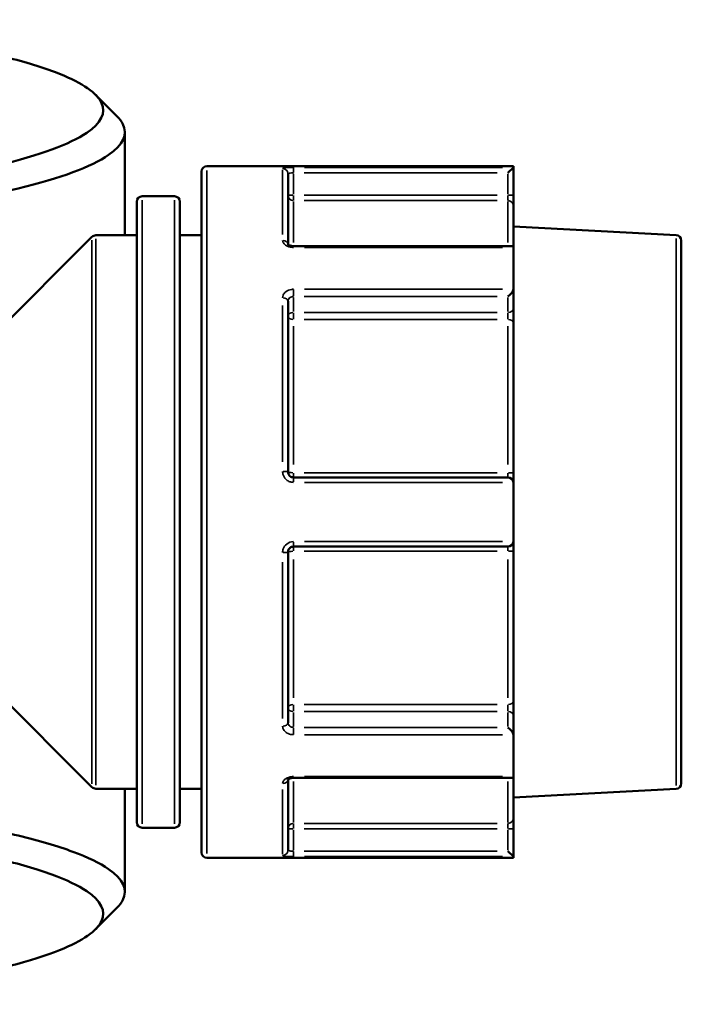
# Model space of a CAD drawing. Header units: millimetres. Extents: x 0 to 926, y 0 to 961.
# Tile 12 of 16: x 439 to 500, y 711 to 802. Entities that reach past the tile are written whole.
import ezdxf

# ---------------------------------------------------------------- set-up
doc = ezdxf.new("R2010")
doc.units = ezdxf.units.MM
doc.layers.add('Visible (ANSI)', color=7, linetype='Continuous', lineweight=50)
doc.layers.add('Visible Narrow (ANSI)', color=7, linetype='Continuous', lineweight=35)

msp = doc.modelspace()

# ---------------------------------------------------------------- linework, layer by layer
at = {"layer": 'Visible (ANSI)'}
for p, q in [((448.709, 792.086), (448.709, 782.536)), ((484.669, 788.936), (456.309, 788.936)), ((484.669, 788.936), (484.669, 788.822)), ((455.809, 725.436), (455.809, 788.436)), ((463.809, 788.218), (463.809, 781.699)), ((484.668, 788.819), (484.169, 788.32)), ((484.669, 786.25), (484.669, 788.822)), ((484.669, 785.258), (484.669, 786.25)), ((449.809, 728.229), (449.809, 785.644)), ((453.309, 786.144), (450.309, 786.144)), ((453.809, 785.644), (453.809, 728.229)), ((484.669, 785.258), (484.669, 781.392)), ((499.736, 782.561), (484.669, 783.351)), ((436.356, 773.083), (445.663, 782.39)), ((449.809, 782.536), (446.017, 782.536)), ((455.809, 782.536), (453.809, 782.536)), ((500.209, 782.062), (500.209, 731.811)), ((484.523, 781.537), (464.309, 781.537)), ((484.669, 781.392), (484.669, 777.574)), ((484.669, 775.755), (484.669, 777.574)), ((463.809, 776.44), (463.809, 760.636)), ((484.669, 774.435), (484.669, 775.755)), ((484.669, 774.435), (484.669, 760.511)), ((484.169, 760.136), (464.309, 760.136)), ((484.669, 759.636), (484.669, 760.511)), ((484.669, 759.636), (484.669, 754.236)), ((464.309, 753.736), (484.169, 753.736)), ((484.669, 753.362), (484.669, 754.236)), ((463.809, 753.236), (463.809, 737.433)), ((484.669, 753.362), (484.669, 739.437)), ((436.356, 740.79), (445.663, 731.483)), ((484.669, 738.117), (484.669, 739.437)), ((484.669, 736.299), (484.669, 738.117)), ((484.669, 736.299), (484.669, 732.48)), ((484.669, 732.48), (484.669, 728.614)), ((463.809, 732.174), (463.809, 725.654)), ((464.309, 732.335), (484.523, 732.335)), ((449.809, 731.336), (446.017, 731.336)), ((448.709, 731.336), (448.709, 721.787)), ((455.809, 731.336), (453.809, 731.336)), ((499.736, 731.312), (484.669, 730.522)), ((484.669, 727.622), (484.669, 728.614)), ((453.309, 727.729), (450.309, 727.729)), ((484.669, 725.05), (484.669, 727.622)), ((484.169, 725.552), (484.668, 725.054)), ((484.669, 724.936), (456.309, 724.936)), ((484.669, 725.05), (484.669, 724.936))]:
    msp.add_line(p, q, dxfattribs=at)
for centre, start, end in [((456.309, 788.436), 90, 180), ((450.309, 785.644), 90, 180), ((453.309, 785.644), 0, 90), ((499.709, 782.062), 0, 87), ((446.017, 782.036), 90, 135), ((484.169, 759.636), 4.9171, 90), ((484.169, 754.236), 270, 355.0829), ((499.709, 731.811), 273, 0), ((446.017, 731.836), 225, 270), ((450.309, 728.229), 180, 270), ((453.309, 728.229), 270, 0), ((456.309, 725.436), 180, 270)]:
    msp.add_arc(centre, 0.5, start, end, dxfattribs=at)
for centre, major_axis, start_param, end_param in [((484.169, 781.037), (0.462, 0.462), 5.976306, 6.675884), ((484.169, 777.219), (-0.462, -0.462), 1.178097, 2.663074), ((484.169, 736.654), (-0.462, 0.462), 3.620111, 5.105088), ((484.169, 732.835), (0.462, -0.462), 5.890486, 6.590065)]:
    msp.add_ellipse(centre, major_axis=major_axis, ratio=0.414214, start_param=start_param, end_param=end_param, dxfattribs=at)
for points, knots in [([(412.148, 802.487), (413.681, 802.381), (415.185, 802.264), (419.492, 801.892), (422.199, 801.61), (427.278, 800.976), (429.649, 800.625), (434.129, 799.839), (436.211, 799.401), (439.85, 798.472), (441.405, 797.982), (444.816, 796.613), (446.131, 795.701), (446.556, 794.778), (446.981, 793.856), (446.517, 792.923), (443.614, 790.96), (440.833, 789.943), (434.939, 788.542), (432.555, 788.081), (429.914, 787.661)], [0.41051, 0.41051, 0.41051, 0.41051, 0.497761, 0.497761, 0.666273, 0.666273, 0.834784, 0.834784, 1.014398, 1.014398, 1.194011, 1.194011, 1.497729, 1.497729, 1.497729, 1.801448, 1.801448, 2.159721, 2.159721, 2.354797, 2.354797, 2.354797, 2.354797]), ([(431.49, 785.452), (434.224, 785.889), (436.688, 786.368), (442.763, 787.822), (445.612, 788.875), (448.551, 790.907), (448.998, 791.872), (448.527, 792.826), (448.404, 793.075), (448.218, 793.323), (447.971, 793.57)], [-2.3549393, -2.3549393, -2.3549393, -2.3549393, -2.1597208, -2.1597208, -1.8014476, -1.8014476, -1.4977294, -1.4977294, -1.4977294, -1.4183613, -1.4183613, -1.4183613, -1.4183613]), ([(464.309, 781.537), (464.254, 781.537), (464.199, 781.542), (464.095, 781.559), (464.046, 781.571), (463.961, 781.6), (463.924, 781.617), (463.867, 781.649), (463.845, 781.665), (463.815, 781.691), (463.807, 781.701), (463.803, 781.707), (463.803, 781.708), (463.803, 781.708)], [0, 0, 0, 0, 0.0245077, 0.0245077, 0.0487203, 0.0487203, 0.0720987, 0.0720987, 0.0944009, 0.0944009, 0.1163382, 0.1163382, 0.1245831, 0.1245831, 0.1245831, 0.1245831]), ([(464.309, 760.136), (464.277, 760.136), (464.244, 760.14), (464.161, 760.156), (464.111, 760.174), (464.006, 760.233), (463.954, 760.279), (463.859, 760.402), (463.824, 760.487), (463.811, 760.595), (463.809, 760.615), (463.809, 760.636)], [0, 0, 0, 0, 0.0196233, 0.0196233, 0.0510206, 0.0510206, 0.0918371, 0.0918371, 0.1448986, 0.1448986, 0.1575054, 0.1575054, 0.1575054, 0.1575054]), ([(463.809, 753.236), (463.809, 753.294), (463.819, 753.351), (463.87, 753.492), (463.926, 753.57), (464.086, 753.697), (464.197, 753.736), (464.309, 753.736)], [0, 0, 0, 0, 0.0347135, 0.0347135, 0.090255, 0.090255, 0.157506, 0.157506, 0.157506, 0.157506]), ([(463.803, 732.165), (463.803, 732.165), (463.808, 732.175), (463.837, 732.202), (463.857, 732.217), (463.909, 732.248), (463.942, 732.264), (464.019, 732.293), (464.064, 732.306), (464.162, 732.326), (464.215, 732.332), (464.283, 732.335), (464.296, 732.335), (464.309, 732.335)], [0.0329222, 0.0329222, 0.0329222, 0.0329222, 0.0600762, 0.0600762, 0.0821239, 0.0821239, 0.1042943, 0.1042943, 0.1274711, 0.1274711, 0.1515397, 0.1515397, 0.1575067, 0.1575067, 0.1575067, 0.1575067]), ([(447.971, 720.303), (448.218, 720.55), (448.404, 720.798), (448.527, 721.047), (448.998, 722.001), (448.551, 722.966), (446.407, 724.448), (445.3, 724.986), (442.495, 726.023), (440.797, 726.521), (436.985, 727.434), (434.902, 727.851), (432.243, 728.299), (431.871, 728.36), (431.493, 728.421)], [1.4183613, 1.4183613, 1.4183613, 1.4183613, 1.4977294, 1.4977294, 1.4977294, 1.8014476, 1.8014476, 1.9805842, 1.9805842, 2.1597208, 2.1597208, 2.3279463, 2.3279463, 2.3549393, 2.3549393, 2.3549393, 2.3549393]), ([(429.916, 726.212), (430.28, 726.154), (430.638, 726.096), (433.207, 725.664), (435.225, 725.262), (438.925, 724.383), (440.576, 723.902), (443.314, 722.901), (444.4, 722.382), (446.517, 720.95), (446.981, 720.017), (446.556, 719.094), (446.131, 718.172), (444.816, 717.26), (440.138, 715.382), (436.441, 714.439), (427.007, 712.785), (421.195, 712.087), (413.913, 711.512), (413.036, 711.447), (412.148, 711.386)], [-2.354797, -2.354797, -2.354797, -2.354797, -2.327946, -2.327946, -2.159721, -2.159721, -1.980584, -1.980584, -1.801448, -1.801448, -1.497729, -1.497729, -1.497729, -1.194011, -1.194011, -0.834784, -0.834784, -0.461023, -0.461023, -0.41051, -0.41051, -0.41051, -0.41051])]:
    msp.add_open_spline(points, degree=3, knots=knots, dxfattribs=at)
for points in [[(445.998, 795.544), (446.656, 794.886), (447.314, 794.228), (447.972, 793.57)], [(484.669, 788.822), (484.669, 788.821), (484.669, 788.82), (484.668, 788.819)], [(484.668, 781.42), (484.669, 781.411), (484.669, 781.401), (484.669, 781.392)], [(484.669, 777.574), (484.669, 777.563), (484.669, 777.552), (484.668, 777.541)], [(484.668, 759.679), (484.669, 759.665), (484.669, 759.65), (484.669, 759.636)], [(484.669, 754.236), (484.669, 754.222), (484.669, 754.208), (484.668, 754.193)], [(484.668, 736.332), (484.669, 736.321), (484.669, 736.31), (484.669, 736.299)], [(484.669, 732.48), (484.669, 732.471), (484.669, 732.462), (484.668, 732.453)], [(484.668, 725.054), (484.669, 725.053), (484.669, 725.052), (484.669, 725.05)], [(447.972, 720.303), (447.314, 719.645), (446.656, 718.987), (445.998, 718.329)]]:
    msp.add_open_spline(points, degree=3, dxfattribs=at)
at = {"layer": 'Visible Narrow (ANSI)'}
for p, q in [((456.309, 788.542), (456.309, 725.33)), ((463.309, 782.6), (463.309, 788.599)), ((464.309, 788.358), (464.309, 788.814)), ((464.309, 786.354), (464.309, 788.217)), ((465.302, 788.32), (483.176, 788.32)), ((483.65, 788.819), (465.327, 788.819)), ((484.169, 788.217), (484.169, 786.354)), ((464.27, 786.25), (463.811, 786.25)), ((464.309, 785.76), (464.309, 786.214)), ((483.176, 786.25), (465.302, 786.25)), ((484.169, 786.214), (484.169, 785.76)), ((484.668, 786.25), (484.209, 786.25)), ((450.309, 785.784), (450.309, 728.089)), ((453.309, 728.089), (453.309, 785.784)), ((464.309, 785.668), (464.309, 781.867)), ((465.302, 785.754), (483.176, 785.754)), ((484.169, 781.867), (484.169, 785.668)), ((445.663, 731.796), (445.663, 782.077)), ((446.017, 782.221), (446.017, 731.652)), ((499.736, 731.627), (499.736, 782.246)), ((464.309, 781.431), (464.309, 781.537)), ((465.327, 781.42), (483.65, 781.42)), ((464.309, 776.893), (464.309, 777.512)), ((483.65, 777.541), (465.327, 777.541)), ((464.309, 775.475), (464.309, 776.792)), ((465.302, 776.865), (483.176, 776.865)), ((484.169, 776.792), (484.169, 775.475)), ((463.309, 761.567), (463.309, 776.051)), ((464.309, 774.771), (464.309, 775.375)), ((483.176, 775.402), (465.302, 775.402)), ((484.169, 775.375), (484.169, 774.771)), ((465.302, 774.742), (483.176, 774.742)), ((464.309, 774.122), (464.309, 761.342)), ((484.169, 761.342), (484.169, 774.122)), ((464.309, 760.138), (464.309, 760.538)), ((464.309, 759.716), (464.309, 760.135)), ((483.176, 760.574), (465.302, 760.574)), ((484.169, 760.538), (484.169, 760.138)), ((465.327, 759.679), (483.65, 759.679)), ((464.309, 753.738), (464.309, 754.157)), ((464.309, 753.335), (464.309, 753.735)), ((483.65, 754.193), (465.327, 754.193)), ((484.169, 753.735), (484.169, 753.335)), ((464.309, 752.53), (464.309, 739.75)), ((465.302, 753.299), (483.176, 753.299)), ((484.169, 739.75), (484.169, 752.53)), ((463.309, 737.822), (463.309, 752.305)), ((464.309, 738.497), (464.309, 739.102)), ((483.176, 739.131), (465.302, 739.131)), ((484.169, 739.102), (484.169, 738.497)), ((464.309, 737.08), (464.309, 738.398)), ((465.302, 738.471), (483.176, 738.471)), ((484.169, 738.398), (484.169, 737.08)), ((483.176, 737.007), (465.302, 737.007)), ((464.309, 736.361), (464.309, 736.98)), ((465.327, 736.332), (483.65, 736.332)), ((483.65, 732.453), (465.327, 732.453)), ((464.309, 732.336), (464.309, 732.442)), ((464.309, 732.005), (464.309, 728.204)), ((484.169, 728.204), (484.169, 732.005)), ((463.309, 725.273), (463.309, 731.273)), ((464.309, 727.658), (464.309, 728.113)), ((483.176, 728.118), (465.302, 728.118)), ((484.169, 728.113), (484.169, 727.658)), ((463.811, 727.622), (464.27, 727.622)), ((464.309, 725.656), (464.309, 727.519)), ((465.302, 727.622), (483.176, 727.622)), ((484.169, 727.519), (484.169, 725.656)), ((484.209, 727.622), (484.668, 727.622)), ((464.309, 725.059), (464.309, 725.515)), ((483.176, 725.552), (465.302, 725.552)), ((465.327, 725.054), (483.65, 725.054))]:
    msp.add_line(p, q, dxfattribs=at)
for centre, major_axis, ratio, start_param, end_param in [((463.309, 788.218), (0.5, 0), 0.993078, 0.07854, 1.492257), ((464.309, 786.25), (-0.5, 0), 0.992128, 0.07854, 1.492257), ((484.169, 785.258), (0.5, 0), 0.992128, 0.07854, 1.492257), ((463.309, 781.672), (0.5, 0), 0.785269, 0.145905, 1.495802), ((463.309, 776.44), (0.5, 0), 0.619155, 0.07854, 1.492257), ((464.309, 775.048), (-0.5, 0), 0.707107, 4.790929, 6.204645), ((484.169, 775.755), (0.5, 0), 0.707107, 4.790929, 6.204645), ((464.309, 775.048), (-0.5, 0), 0.612993, 0.07854, 1.492257), ((484.169, 774.435), (0.5, 0), 0.612993, 0.07854, 1.492257), ((463.309, 760.636), (0.5, 0), 0.11746, 0.07854, 1.492257), ((464.309, 760.636), (-0.5, 0), 0.125226, 0.07854, 1.492257), ((484.169, 760.511), (0.5, 0), 0.125226, 0.07854, 1.492257), ((463.309, 753.236), (0.5, 0), 0.11746, 4.790929, 6.204645), ((464.309, 753.236), (-0.5, 0), 0.125226, 4.790929, 6.204645), ((484.169, 753.362), (0.5, 0), 0.125226, 4.790929, 6.204645), ((464.309, 738.824), (-0.5, 0), 0.612993, 4.790929, 6.204645), ((484.169, 739.437), (0.5, 0), 0.612993, 4.790929, 6.204645), ((464.309, 738.824), (-0.5, 0), 0.707107, 0.07854, 1.492257), ((484.169, 738.117), (0.5, 0), 0.707107, 0.07854, 1.492257), ((463.309, 737.433), (0.5, 0), 0.619155, 4.790929, 6.204645), ((463.309, 732.2), (0.5, 0), 0.785269, 4.787376, 6.137151), ((464.309, 727.622), (-0.5, 0), 0.992128, 4.790929, 6.204645), ((484.169, 728.614), (0.5, 0), 0.992128, 4.790929, 6.204645), ((463.309, 725.654), (0.5, 0), 0.993078, 4.790929, 6.204645)]:
    msp.add_ellipse(centre, major_axis=major_axis, ratio=ratio, start_param=start_param, end_param=end_param, dxfattribs=at)
for points, knots in [([(464.309, 788.819), (464.085, 788.819), (463.862, 788.812), (463.542, 788.788), (463.431, 788.772), (463.329, 788.742), (463.309, 788.729), (463.309, 788.715)], [-0.157506, -0.157506, -0.157506, -0.157506, -0.090255, -0.090255, -0.0347135, -0.0347135, 0, 0, 0, 0]), ([(463.809, 788.218), (463.809, 788.232), (463.819, 788.245), (463.87, 788.275), (463.926, 788.29), (464.086, 788.314), (464.197, 788.32), (464.309, 788.32)], [0, 0, 0, 0, 0.0347135, 0.0347135, 0.090255, 0.090255, 0.157506, 0.157506, 0.157506, 0.157506]), ([(463.309, 782.065), (463.309, 782.041), (463.312, 782.017), (463.336, 781.881), (463.404, 781.772), (463.593, 781.609), (463.698, 781.549), (463.909, 781.471), (464.009, 781.446), (464.178, 781.424), (464.244, 781.42), (464.309, 781.42)], [-0.1575053, -0.1575053, -0.1575053, -0.1575053, -0.1461087, -0.1461087, -0.0926041, -0.0926041, -0.0514467, -0.0514467, -0.0197872, -0.0197872, 0, 0, 0, 0]), ([(464.309, 777.541), (464.259, 777.541), (464.208, 777.538), (463.95, 777.507), (463.752, 777.429), (463.489, 777.222), (463.403, 777.11), (463.325, 776.911), (463.309, 776.83), (463.309, 776.749)], [-0.1575067, -0.1575067, -0.1575067, -0.1575067, -0.1422905, -0.1422905, -0.0790503, -0.0790503, -0.030404, -0.030404, 0, 0, 0, 0]), ([(463.809, 776.44), (463.809, 776.484), (463.817, 776.527), (463.856, 776.635), (463.899, 776.695), (464.031, 776.806), (464.129, 776.847), (464.259, 776.864), (464.284, 776.865), (464.309, 776.865)], [0, 0, 0, 0, 0.030404, 0.030404, 0.0790503, 0.0790503, 0.1422905, 0.1422905, 0.1575067, 0.1575067, 0.1575067, 0.1575067]), ([(463.309, 760.695), (463.309, 760.653), (463.312, 760.61), (463.339, 760.391), (463.408, 760.22), (463.598, 759.968), (463.703, 759.876), (463.912, 759.757), (464.012, 759.719), (464.179, 759.686), (464.244, 759.679), (464.309, 759.679)], [-0.1575054, -0.1575054, -0.1575054, -0.1575054, -0.1448986, -0.1448986, -0.0918371, -0.0918371, -0.0510206, -0.0510206, -0.0196233, -0.0196233, 0, 0, 0, 0]), ([(464.309, 754.193), (464.085, 754.193), (463.862, 754.114), (463.542, 753.856), (463.431, 753.697), (463.329, 753.411), (463.309, 753.294), (463.309, 753.178)], [-0.157506, -0.157506, -0.157506, -0.157506, -0.090255, -0.090255, -0.0347135, -0.0347135, 0, 0, 0, 0]), ([(463.309, 737.123), (463.309, 737.093), (463.312, 737.063), (463.336, 736.892), (463.404, 736.756), (463.593, 736.558), (463.698, 736.486), (463.909, 736.392), (464.009, 736.363), (464.178, 736.337), (464.244, 736.332), (464.309, 736.332)], [-0.1575053, -0.1575053, -0.1575053, -0.1575053, -0.1461087, -0.1461087, -0.0926041, -0.0926041, -0.0514467, -0.0514467, -0.0197872, -0.0197872, 0, 0, 0, 0]), ([(464.309, 737.007), (464.276, 737.007), (464.244, 737.01), (464.159, 737.024), (464.109, 737.039), (464.004, 737.089), (463.951, 737.128), (463.857, 737.234), (463.823, 737.307), (463.811, 737.4), (463.809, 737.416), (463.809, 737.433)], [0, 0, 0, 0, 0.0197872, 0.0197872, 0.0514467, 0.0514467, 0.0926041, 0.0926041, 0.1461087, 0.1461087, 0.1575053, 0.1575053, 0.1575053, 0.1575053]), ([(464.309, 732.453), (464.259, 732.453), (464.208, 732.45), (463.95, 732.424), (463.752, 732.359), (463.489, 732.188), (463.403, 732.096), (463.325, 731.936), (463.309, 731.871), (463.309, 731.808)], [-0.1575067, -0.1575067, -0.1575067, -0.1575067, -0.1422905, -0.1422905, -0.0790503, -0.0790503, -0.030404, -0.030404, 0, 0, 0, 0]), ([(464.309, 725.552), (464.277, 725.552), (464.244, 725.553), (464.161, 725.556), (464.111, 725.559), (464.006, 725.569), (463.954, 725.578), (463.859, 725.602), (463.824, 725.62), (463.811, 725.645), (463.809, 725.649), (463.809, 725.654)], [0, 0, 0, 0, 0.0196233, 0.0196233, 0.0510206, 0.0510206, 0.0918371, 0.0918371, 0.1448986, 0.1448986, 0.1575054, 0.1575054, 0.1575054, 0.1575054]), ([(463.309, 725.158), (463.309, 725.153), (463.312, 725.148), (463.339, 725.123), (463.408, 725.105), (463.598, 725.08), (463.703, 725.072), (463.912, 725.061), (464.012, 725.058), (464.179, 725.055), (464.244, 725.054), (464.309, 725.054)], [-0.1575054, -0.1575054, -0.1575054, -0.1575054, -0.1448986, -0.1448986, -0.0918371, -0.0918371, -0.0510206, -0.0510206, -0.0196233, -0.0196233, 0, 0, 0, 0])]:
    msp.add_open_spline(points, degree=3, knots=knots, dxfattribs=at)

doc.saveas('drawing.dxf')
